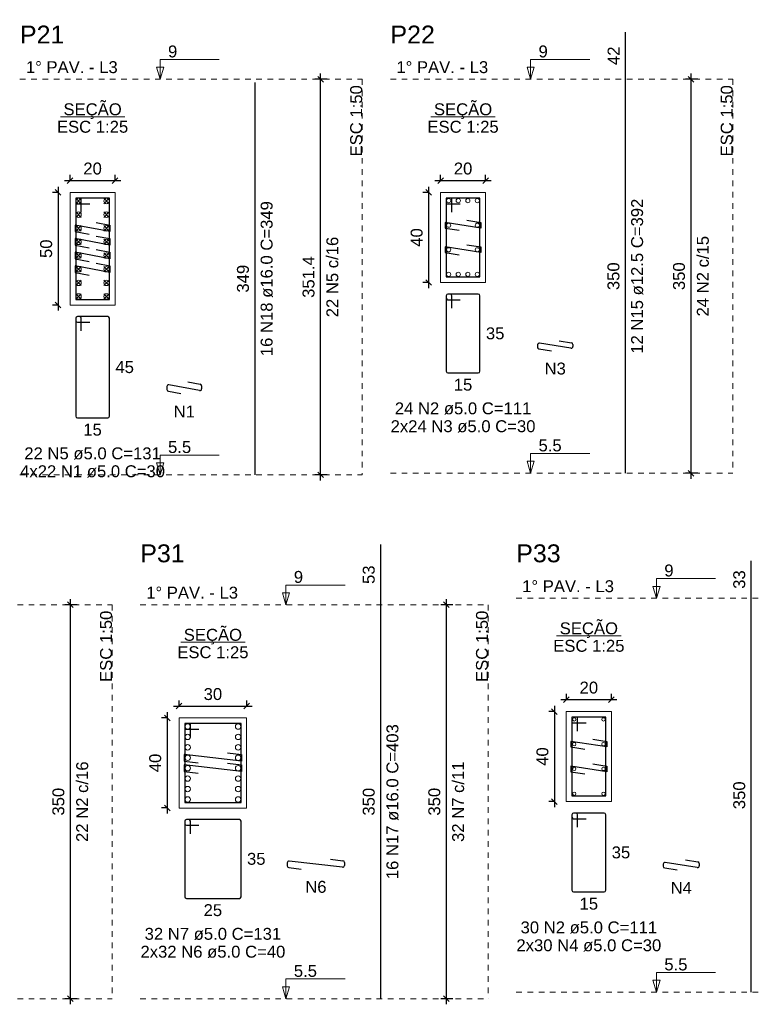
# Model space of a CAD drawing. Header units: millimetres. Extents: x 10 to 1250, y -62 to 528.
# Tile 234 of 256: x 261 to 274, y 229 to 246. Entities that reach past the tile are written whole.
import ezdxf

# ---------------------------------------------------------------- set-up
doc = ezdxf.new("R2010")
doc.units = ezdxf.units.MM
doc.header["$LTSCALE"] = 0.05
doc.linetypes.add('DOT', pattern=[6.35, 0, -6.35])
for name, color, linetype, lineweight in [('Descrição da armadura', 7, 'Continuous', 5), ('DT-Barras na forma', 2, 'Continuous', 30), ('DT-Barras no corte', 5, 'Continuous', 5), ('DT-Barras rebatidas', 2, 'Continuous', 30), ('DT-Cotas', 9, 'Continuous', 5), ('DT-Forma', 5, 'Continuous', 5), ('DT-Pontilhado', 9, 'DOT', 5), ('DT-Textos', 7, 'Continuous', 5), ('DT-Título', 3, 'Continuous', 20), ('Textos armaduras', 7, 'Continuous', 5)]:
    doc.layers.add(name, color=color, linetype=linetype, lineweight=lineweight)
doc.styles.add('Arial', font='arial.ttf')
doc.styles.get("Standard").update_dxf_attribs({"font": 'arial.ttf'})
doc.dimstyles.new('UM_25.000000', dxfattribs={"dimtxt": 0.18, "dimasz": 0.1, "dimexe": 0.1, "dimexo": 0.2, "dimgap": 0, "dimtad": 1, "dimtih": 1, "dimtoh": 1, "dimdec": 1, "dimlfac": 25, "dimzin": 0, "dimdsep": 46, "dimtxsty": 'Standard', "dimcen": 0.09, "dimdle": 0.1, "dimadec": 1, "dimazin": 2, "dimtfac": 1, "dimtdec": 4, "dimtofl": 0, "dimtmove": 0, "dimatfit": 3, "dimfxl": 1, "dimtolj": 1, "dimarcsym": 0})
doc.dimstyles.new('UM_50.000000', dxfattribs={"dimtxt": 0.18, "dimasz": 0.1, "dimexe": 0.1, "dimexo": 0.2, "dimgap": 0.1, "dimtad": 1, "dimdec": 1, "dimlfac": 50, "dimzin": 0, "dimdsep": 46, "dimtxsty": 'Standard', "dimblk": 'OBLIQUE', "dimcen": 0.09, "dimdle": 0.1, "dimadec": 1, "dimazin": 2, "dimtfac": 1, "dimtdec": 1, "dimtofl": 0, "dimtmove": 0, "dimatfit": 3, "dimldrblk": 'OBLIQUE', "dimfxl": 1, "dimtolj": 1, "dimarcsym": 1})

# ---------------------------------------------------------------- blocks, each defined once
blk = doc.blocks.new('_Oblique')
at = {"color": 0, "linetype": 'ByBlock', "lineweight": -2}
blk.add_line((-0.5, -0.5), (0.5, 0.5), dxfattribs=at)
blk = doc.blocks.new('*D2345')
at = {"layer": 'Defpoints', "color": 0, "transparency": 16777216}
for p in [(262.024, 243.14), (261.812, 241.14), (262.024, 241.14)]:
    blk.add_point(p, dxfattribs=at)
at = {"layer": 'DT-Cotas', "color": 0, "lineweight": -2, "transparency": 16777216}
for p, q in [((261.812, 243.24), (261.812, 241.04)), ((261.824, 243.14), (261.712, 243.14)), ((261.824, 241.14), (261.712, 241.14))]:
    blk.add_line(p, q, dxfattribs=at)
at = {"layer": 'DT-Cotas', "color": 0, "lineweight": -2, "transparency": 16777216, "xscale": 0.1, "yscale": 0.1, "zscale": 0.1}
for p, rotation in [((261.812, 243.14), 90), ((261.812, 241.14), 270)]:
    blk.add_blockref('_Oblique', p, dxfattribs=dict(at, rotation=rotation))
at = {"layer": 'DT-Cotas', "transparency": 16777216, "insert": (261.6, 242.14), "char_height": 0.2118, "attachment_point": 5, "rotation": 90, "style": 'Arial'}
blk.add_mtext('\\A1;50', dxfattribs=at)
blk = doc.blocks.new('*D2346')
at = {"layer": 'Defpoints', "color": 0, "transparency": 16777216}
for p in [(262.824, 243.352), (262.024, 243.14), (262.824, 243.14)]:
    blk.add_point(p, dxfattribs=at)
at = {"layer": 'DT-Cotas', "color": 0, "lineweight": -2, "transparency": 16777216}
for p, q in [((262.024, 243.34), (262.024, 243.452)), ((262.824, 243.34), (262.824, 243.452)), ((261.924, 243.352), (262.924, 243.352))]:
    blk.add_line(p, q, dxfattribs=at)
at = {"layer": 'DT-Cotas', "color": 0, "lineweight": -2, "transparency": 16777216, "xscale": 0.1, "yscale": 0.1, "zscale": 0.1, "rotation": 180}
blk.add_blockref('_Oblique', (262.024, 243.352), dxfattribs=at)
at = {"layer": 'DT-Cotas', "color": 0, "lineweight": -2, "transparency": 16777216, "xscale": 0.1, "yscale": 0.1, "zscale": 0.1}
blk.add_blockref('_Oblique', (262.824, 243.352), dxfattribs=at)
at = {"layer": 'DT-Cotas', "transparency": 16777216, "insert": (262.424, 243.564), "char_height": 0.2118, "attachment_point": 5, "rotation": 0.0057, "style": 'Arial'}
blk.add_mtext('\\A1;20', dxfattribs=at)
blk = doc.blocks.new('*D2355')
at = {"layer": 'Defpoints', "color": 0, "transparency": 16777216}
for p in [(266.475, 245.152), (266.793, 245.152), (266.793, 238.123)]:
    blk.add_point(p, dxfattribs=at)
at = {"layer": 'DT-Cotas', "color": 0, "lineweight": -2, "transparency": 16777216}
for p, q in [((266.593, 245.152), (266.375, 245.152)), ((266.475, 238.023), (266.475, 245.252)), ((266.593, 238.123), (266.375, 238.123))]:
    blk.add_line(p, q, dxfattribs=at)
at = {"layer": 'DT-Cotas', "color": 0, "lineweight": -2, "transparency": 16777216, "xscale": 0.1, "yscale": 0.1, "zscale": 0.1}
for p, rotation in [((266.475, 245.152), 90), ((266.475, 238.123), 270)]:
    blk.add_blockref('_Oblique', p, dxfattribs=dict(at, rotation=rotation))
blk = doc.blocks.new('*D2356')
at = {"layer": 'Defpoints', "color": 0, "transparency": 16777216}
for p in [(266.475, 245.152), (266.793, 245.152), (266.793, 238.123)]:
    blk.add_point(p, dxfattribs=at)
at = {"layer": 'DT-Cotas', "color": 0, "lineweight": -2, "transparency": 16777216}
for p, q in [((266.593, 245.152), (266.375, 245.152)), ((266.475, 238.023), (266.475, 245.252)), ((266.593, 238.123), (266.375, 238.123))]:
    blk.add_line(p, q, dxfattribs=at)
at = {"layer": 'DT-Cotas', "color": 0, "lineweight": -2, "transparency": 16777216, "xscale": 0.1, "yscale": 0.1, "zscale": 0.1}
for p, rotation in [((266.475, 245.152), 90), ((266.475, 238.123), 270)]:
    blk.add_blockref('_Oblique', p, dxfattribs=dict(at, rotation=rotation))
blk = doc.blocks.new('*D2357')
at = {"layer": 'Defpoints', "color": 0, "transparency": 16777216}
for p in [(268.607, 243.14), (268.395, 241.54), (268.607, 241.54)]:
    blk.add_point(p, dxfattribs=at)
at = {"layer": 'DT-Cotas', "color": 0, "lineweight": -2, "transparency": 16777216}
for p, q in [((268.395, 243.24), (268.395, 241.44)), ((268.407, 243.14), (268.295, 243.14)), ((268.407, 241.54), (268.295, 241.54))]:
    blk.add_line(p, q, dxfattribs=at)
at = {"layer": 'DT-Cotas', "color": 0, "lineweight": -2, "transparency": 16777216, "xscale": 0.1, "yscale": 0.1, "zscale": 0.1}
for p, rotation in [((268.395, 243.14), 90), ((268.395, 241.54), 270)]:
    blk.add_blockref('_Oblique', p, dxfattribs=dict(at, rotation=rotation))
at = {"layer": 'DT-Cotas', "transparency": 16777216, "insert": (268.183, 242.34), "char_height": 0.2118, "attachment_point": 5, "rotation": 90, "style": 'Arial'}
blk.add_mtext('\\A1;40', dxfattribs=at)
blk = doc.blocks.new('*D2358')
at = {"layer": 'Defpoints', "color": 0, "transparency": 16777216}
for p in [(269.407, 243.352), (268.607, 243.14), (269.407, 243.14)]:
    blk.add_point(p, dxfattribs=at)
at = {"layer": 'DT-Cotas', "color": 0, "lineweight": -2, "transparency": 16777216}
for p, q in [((268.607, 243.34), (268.607, 243.452)), ((269.407, 243.34), (269.407, 243.452)), ((268.507, 243.352), (269.507, 243.352))]:
    blk.add_line(p, q, dxfattribs=at)
at = {"layer": 'DT-Cotas', "color": 0, "lineweight": -2, "transparency": 16777216, "xscale": 0.1, "yscale": 0.1, "zscale": 0.1, "rotation": 180}
blk.add_blockref('_Oblique', (268.607, 243.352), dxfattribs=at)
at = {"layer": 'DT-Cotas', "color": 0, "lineweight": -2, "transparency": 16777216, "xscale": 0.1, "yscale": 0.1, "zscale": 0.1}
blk.add_blockref('_Oblique', (269.407, 243.352), dxfattribs=at)
at = {"layer": 'DT-Cotas', "transparency": 16777216, "insert": (269.007, 243.564), "char_height": 0.2118, "attachment_point": 5, "rotation": 0.0057, "style": 'Arial'}
blk.add_mtext('\\A1;20', dxfattribs=at)
blk = doc.blocks.new('*D2359')
at = {"layer": 'Defpoints', "color": 0, "transparency": 16777216}
for p in [(273.058, 245.152), (273.376, 245.152), (273.376, 238.152)]:
    blk.add_point(p, dxfattribs=at)
at = {"layer": 'DT-Cotas', "color": 0, "lineweight": -2, "transparency": 16777216}
for p, q in [((273.176, 245.152), (272.958, 245.152)), ((273.058, 238.052), (273.058, 245.252)), ((273.176, 238.152), (272.958, 238.152))]:
    blk.add_line(p, q, dxfattribs=at)
at = {"layer": 'DT-Cotas', "color": 0, "lineweight": -2, "transparency": 16777216, "xscale": 0.1, "yscale": 0.1, "zscale": 0.1}
for p, rotation in [((273.058, 245.152), 90), ((273.058, 238.152), 270)]:
    blk.add_blockref('_Oblique', p, dxfattribs=dict(at, rotation=rotation))
blk = doc.blocks.new('*D2360')
at = {"layer": 'Defpoints', "color": 0, "transparency": 16777216}
for p in [(273.058, 245.152), (273.376, 245.152), (273.376, 238.152)]:
    blk.add_point(p, dxfattribs=at)
at = {"layer": 'DT-Cotas', "color": 0, "lineweight": -2, "transparency": 16777216}
for p, q in [((273.176, 245.152), (272.958, 245.152)), ((273.058, 238.052), (273.058, 245.252)), ((273.176, 238.152), (272.958, 238.152))]:
    blk.add_line(p, q, dxfattribs=at)
at = {"layer": 'DT-Cotas', "color": 0, "lineweight": -2, "transparency": 16777216, "xscale": 0.1, "yscale": 0.1, "zscale": 0.1}
for p, rotation in [((273.058, 245.152), 90), ((273.058, 238.152), 270)]:
    blk.add_blockref('_Oblique', p, dxfattribs=dict(at, rotation=rotation))
blk = doc.blocks.new('*D2389')
at = {"layer": 'Defpoints', "color": 0, "transparency": 16777216}
for p in [(262.03, 235.815), (262.348, 235.815), (262.348, 228.815)]:
    blk.add_point(p, dxfattribs=at)
at = {"layer": 'DT-Cotas', "color": 0, "lineweight": -2, "transparency": 16777216}
for p, q in [((262.03, 228.715), (262.03, 235.915)), ((262.148, 235.815), (261.93, 235.815)), ((262.148, 228.815), (261.93, 228.815))]:
    blk.add_line(p, q, dxfattribs=at)
at = {"layer": 'DT-Cotas', "color": 0, "lineweight": -2, "transparency": 16777216, "xscale": 0.1, "yscale": 0.1, "zscale": 0.1}
for p, rotation in [((262.03, 235.815), 90), ((262.03, 228.815), 270)]:
    blk.add_blockref('_Oblique', p, dxfattribs=dict(at, rotation=rotation))
blk = doc.blocks.new('*D2390')
at = {"layer": 'Defpoints', "color": 0, "transparency": 16777216}
for p in [(263.962, 233.803), (263.75, 232.203), (263.962, 232.203)]:
    blk.add_point(p, dxfattribs=at)
at = {"layer": 'DT-Cotas', "color": 0, "lineweight": -2, "transparency": 16777216}
for p, q in [((263.762, 233.803), (263.65, 233.803)), ((263.75, 233.903), (263.75, 232.103)), ((263.762, 232.203), (263.65, 232.203))]:
    blk.add_line(p, q, dxfattribs=at)
at = {"layer": 'DT-Cotas', "color": 0, "lineweight": -2, "transparency": 16777216, "xscale": 0.1, "yscale": 0.1, "zscale": 0.1}
for p, rotation in [((263.75, 233.803), 90), ((263.75, 232.203), 270)]:
    blk.add_blockref('_Oblique', p, dxfattribs=dict(at, rotation=rotation))
at = {"layer": 'DT-Cotas', "transparency": 16777216, "insert": (263.538, 233.003), "char_height": 0.2118, "attachment_point": 5, "rotation": 90, "style": 'Arial'}
blk.add_mtext('\\A1;40', dxfattribs=at)
blk = doc.blocks.new('*D2391')
at = {"layer": 'Defpoints', "color": 0, "transparency": 16777216}
for p in [(265.162, 234.015), (263.962, 233.803), (265.162, 233.803)]:
    blk.add_point(p, dxfattribs=at)
at = {"layer": 'DT-Cotas', "color": 0, "lineweight": -2, "transparency": 16777216}
for p, q in [((263.962, 234.003), (263.962, 234.115)), ((265.162, 234.003), (265.162, 234.115)), ((263.862, 234.015), (265.262, 234.015))]:
    blk.add_line(p, q, dxfattribs=at)
at = {"layer": 'DT-Cotas', "color": 0, "lineweight": -2, "transparency": 16777216, "xscale": 0.1, "yscale": 0.1, "zscale": 0.1, "rotation": 180}
blk.add_blockref('_Oblique', (263.962, 234.015), dxfattribs=at)
at = {"layer": 'DT-Cotas', "color": 0, "lineweight": -2, "transparency": 16777216, "xscale": 0.1, "yscale": 0.1, "zscale": 0.1}
blk.add_blockref('_Oblique', (265.162, 234.015), dxfattribs=at)
at = {"layer": 'DT-Cotas', "transparency": 16777216, "insert": (264.562, 234.226), "char_height": 0.2118, "attachment_point": 5, "rotation": 0.0057, "style": 'Arial'}
blk.add_mtext('\\A1;30', dxfattribs=at)
blk = doc.blocks.new('*D2392')
at = {"layer": 'Defpoints', "color": 0, "transparency": 16777216}
for p in [(268.71, 235.815), (269.028, 235.815), (269.028, 228.815)]:
    blk.add_point(p, dxfattribs=at)
at = {"layer": 'DT-Cotas', "color": 0, "lineweight": -2, "transparency": 16777216}
for p, q in [((268.71, 228.715), (268.71, 235.915)), ((268.828, 235.815), (268.61, 235.815)), ((268.828, 228.815), (268.61, 228.815))]:
    blk.add_line(p, q, dxfattribs=at)
at = {"layer": 'DT-Cotas', "color": 0, "lineweight": -2, "transparency": 16777216, "xscale": 0.1, "yscale": 0.1, "zscale": 0.1}
for p, rotation in [((268.71, 235.815), 90), ((268.71, 228.815), 270)]:
    blk.add_blockref('_Oblique', p, dxfattribs=dict(at, rotation=rotation))
blk = doc.blocks.new('*D2393')
at = {"layer": 'Defpoints', "color": 0, "transparency": 16777216}
for p in [(268.71, 235.815), (269.028, 235.815), (269.028, 228.815)]:
    blk.add_point(p, dxfattribs=at)
at = {"layer": 'DT-Cotas', "color": 0, "lineweight": -2, "transparency": 16777216}
for p, q in [((268.71, 228.715), (268.71, 235.915)), ((268.828, 235.815), (268.61, 235.815)), ((268.828, 228.815), (268.61, 228.815))]:
    blk.add_line(p, q, dxfattribs=at)
at = {"layer": 'DT-Cotas', "color": 0, "lineweight": -2, "transparency": 16777216, "xscale": 0.1, "yscale": 0.1, "zscale": 0.1}
for p, rotation in [((268.71, 235.815), 90), ((268.71, 228.815), 270)]:
    blk.add_blockref('_Oblique', p, dxfattribs=dict(at, rotation=rotation))
blk = doc.blocks.new('*D2394')
at = {"layer": 'Defpoints', "color": 0, "transparency": 16777216}
for p in [(270.842, 233.917), (270.63, 232.317), (270.842, 232.317)]:
    blk.add_point(p, dxfattribs=at)
at = {"layer": 'DT-Cotas', "color": 0, "lineweight": -2, "transparency": 16777216}
for p, q in [((270.642, 233.917), (270.53, 233.917)), ((270.63, 234.017), (270.63, 232.217)), ((270.642, 232.317), (270.53, 232.317))]:
    blk.add_line(p, q, dxfattribs=at)
at = {"layer": 'DT-Cotas', "color": 0, "lineweight": -2, "transparency": 16777216, "xscale": 0.1, "yscale": 0.1, "zscale": 0.1}
for p, rotation in [((270.63, 233.917), 90), ((270.63, 232.317), 270)]:
    blk.add_blockref('_Oblique', p, dxfattribs=dict(at, rotation=rotation))
at = {"layer": 'DT-Cotas', "transparency": 16777216, "insert": (270.418, 233.117), "char_height": 0.2118, "attachment_point": 5, "rotation": 90, "style": 'Arial'}
blk.add_mtext('\\A1;40', dxfattribs=at)
blk = doc.blocks.new('*D2395')
at = {"layer": 'Defpoints', "color": 0, "transparency": 16777216}
for p in [(271.642, 234.129), (270.842, 233.917), (271.642, 233.917)]:
    blk.add_point(p, dxfattribs=at)
at = {"layer": 'DT-Cotas', "color": 0, "lineweight": -2, "transparency": 16777216}
for p, q in [((270.742, 234.129), (271.742, 234.129)), ((270.842, 234.117), (270.842, 234.229)), ((271.642, 234.117), (271.642, 234.229))]:
    blk.add_line(p, q, dxfattribs=at)
at = {"layer": 'DT-Cotas', "color": 0, "lineweight": -2, "transparency": 16777216, "xscale": 0.1, "yscale": 0.1, "zscale": 0.1, "rotation": 180}
blk.add_blockref('_Oblique', (270.842, 234.129), dxfattribs=at)
at = {"layer": 'DT-Cotas', "color": 0, "lineweight": -2, "transparency": 16777216, "xscale": 0.1, "yscale": 0.1, "zscale": 0.1}
blk.add_blockref('_Oblique', (271.642, 234.129), dxfattribs=at)
at = {"layer": 'DT-Cotas', "transparency": 16777216, "insert": (271.242, 234.341), "char_height": 0.2118, "attachment_point": 5, "rotation": 0.0057, "style": 'Arial'}
blk.add_mtext('\\A1;20', dxfattribs=at)

msp = doc.modelspace()

# ---------------------------------------------------------------- linework, layer by layer
at = {"layer": 'DT-Barras na forma'}
for points in [[(262.2238, 242.7899), (262.2238, 243.0399), (262.1238, 243.0399), (262.1238, 241.2399), (262.7238, 241.2399), (262.7238, 243.0399), (262.1238, 243.0399), (262.1238, 242.9399), (262.3738, 242.9399)], [(268.8069, 242.7899), (268.8069, 243.0399), (268.7069, 243.0399), (268.7069, 241.6399), (269.3069, 241.6399), (269.3069, 243.0399), (268.7069, 243.0399), (268.7069, 242.9399), (268.9569, 242.9399)], [(262.4861, 242.6083), (262.7318, 242.5618), (262.7318, 242.445), (262.1158, 242.5618), (262.1158, 242.445), (262.3614, 242.3984)], [(269.0749, 242.6475), (269.3219, 242.6083), (269.3219, 242.5083), (268.6919, 242.6083), (268.6919, 242.5083), (268.9388, 242.4691)], [(262.4861, 242.3661), (262.7318, 242.3195), (262.7318, 242.2027), (262.1158, 242.3195), (262.1158, 242.2027), (262.3614, 242.1561)], [(269.0749, 242.2108), (269.3219, 242.1716), (269.3219, 242.0716), (268.6919, 242.1716), (268.6919, 242.0716), (268.9388, 242.0324)], [(262.4861, 242.1238), (262.7318, 242.0772), (262.7318, 241.9604), (262.1158, 242.0772), (262.1158, 241.9604), (262.3614, 241.9138)], [(262.4861, 241.8815), (262.7318, 241.8349), (262.7318, 241.7181), (262.1158, 241.8349), (262.1158, 241.7181), (262.3614, 241.6715)], [(271.0419, 233.5671), (271.0419, 233.8171), (270.9419, 233.8171), (270.9419, 232.4171), (271.5419, 232.4171), (271.5419, 233.8171), (270.9419, 233.8171), (270.9419, 233.7171), (271.1919, 233.7171)], [(264.1619, 233.4528), (264.1619, 233.7028), (264.0619, 233.7028), (264.0619, 232.3028), (265.0619, 232.3028), (265.0619, 233.7028), (264.0619, 233.7028), (264.0619, 233.6028), (264.3119, 233.6028)], [(271.3149, 233.4257), (271.5619, 233.3871), (271.5619, 233.2871), (270.9219, 233.3871), (270.9219, 233.2871), (271.1689, 233.2485)], [(264.8215, 233.1823), (265.0699, 233.1537), (265.0699, 233.0369), (264.0539, 233.1537), (264.0539, 233.0369), (264.3022, 233.0084)], [(264.8215, 232.9971), (265.0699, 232.9686), (265.0699, 232.8518), (264.0539, 232.9686), (264.0539, 232.8518), (264.3022, 232.8232)], [(271.3149, 232.9857), (271.5619, 232.9471), (271.5619, 232.8471), (270.9219, 232.9471), (270.9219, 232.8471), (271.1689, 232.8085)]]:
    msp.add_lwpolyline(points, dxfattribs=at)
at = {"layer": 'DT-Barras no corte'}
for p, q in [((262.1278, 242.9399), (262.2238, 243.0359)), ((262.1278, 243.0359), (262.2238, 242.9399)), ((262.6238, 242.9399), (262.7198, 243.0359)), ((262.6238, 243.0359), (262.7198, 242.9399)), ((262.1278, 242.6977), (262.2238, 242.7937)), ((262.1278, 242.7937), (262.2238, 242.6977)), ((262.6238, 242.6977), (262.7198, 242.7937)), ((262.6238, 242.7937), (262.7198, 242.6977)), ((262.1278, 242.4554), (262.2238, 242.5514)), ((262.1278, 242.5514), (262.2238, 242.4554)), ((262.6238, 242.4554), (262.7198, 242.5514)), ((262.6238, 242.5514), (262.7198, 242.4554)), ((262.1278, 242.2131), (262.2238, 242.3091)), ((262.1278, 242.3091), (262.2238, 242.2131)), ((262.6238, 242.2131), (262.7198, 242.3091)), ((262.6238, 242.3091), (262.7198, 242.2131)), ((262.1278, 241.9708), (262.2238, 242.0668)), ((262.1278, 242.0668), (262.2238, 241.9708)), ((262.6238, 241.9708), (262.7198, 242.0668)), ((262.6238, 242.0668), (262.7198, 241.9708)), ((262.1278, 241.7285), (262.2238, 241.8245)), ((262.1278, 241.8245), (262.2238, 241.7285)), ((262.6238, 241.7285), (262.7198, 241.8245)), ((262.6238, 241.8245), (262.7198, 241.7285)), ((262.1278, 241.4862), (262.2238, 241.5822)), ((262.1278, 241.5822), (262.2238, 241.4862)), ((262.6238, 241.4862), (262.7198, 241.5822)), ((262.6238, 241.5822), (262.7198, 241.4862)), ((262.1278, 241.2439), (262.2238, 241.3399)), ((262.1278, 241.3399), (262.2238, 241.2439)), ((262.6238, 241.2439), (262.7198, 241.3399)), ((262.6238, 241.3399), (262.7198, 241.2439))]:
    msp.add_line(p, q, dxfattribs=at)
for centre, radius in [((262.1758, 242.9879), 0.048), ((262.6718, 242.9879), 0.048), ((268.7519, 242.9949), 0.0375), ((268.9219, 242.9949), 0.0375), ((269.0919, 242.9949), 0.0375), ((269.2619, 242.9949), 0.0375), ((262.1758, 242.7457), 0.048), ((262.6718, 242.7457), 0.048), ((262.1758, 242.5034), 0.048), ((262.6718, 242.5034), 0.048), ((268.7519, 242.5583), 0.0375), ((269.2619, 242.5583), 0.0375), ((262.1758, 242.2611), 0.048), ((262.6718, 242.2611), 0.048), ((268.7519, 242.1216), 0.0375), ((269.2619, 242.1216), 0.0375), ((262.1758, 242.0188), 0.048), ((262.6718, 242.0188), 0.048), ((262.1758, 241.7765), 0.048), ((262.6718, 241.7765), 0.048), ((268.7519, 241.6849), 0.0375), ((268.9219, 241.6849), 0.0375), ((269.0919, 241.6849), 0.0375), ((269.2619, 241.6849), 0.0375), ((262.1758, 241.5342), 0.048), ((262.6718, 241.5342), 0.048), ((262.1758, 241.2919), 0.048), ((262.6718, 241.2919), 0.048), ((270.9819, 233.7771), 0.03), ((271.5019, 233.7771), 0.03), ((264.1139, 233.6508), 0.048), ((265.0099, 233.6508), 0.048), ((264.1139, 233.4656), 0.048), ((265.0099, 233.4656), 0.048), ((264.1139, 233.2805), 0.048), ((265.0099, 233.2805), 0.048), ((270.9819, 233.3371), 0.03), ((271.5019, 233.3371), 0.03), ((264.1139, 233.0953), 0.048), ((265.0099, 233.0953), 0.048), ((264.1139, 232.9102), 0.048), ((265.0099, 232.9102), 0.048), ((270.9819, 232.8971), 0.03), ((271.5019, 232.8971), 0.03), ((264.1139, 232.7251), 0.048), ((265.0099, 232.7251), 0.048), ((264.1139, 232.5399), 0.048), ((265.0099, 232.5399), 0.048), ((264.1139, 232.3548), 0.048), ((265.0099, 232.3548), 0.048), ((270.9819, 232.4571), 0.03), ((271.5019, 232.4571), 0.03)]:
    msp.add_circle(centre, radius, dxfattribs=at)
at = {"layer": 'DT-Barras rebatidas'}
for p, q in [((271.8934, 245.152), (271.8934, 245.986)), ((271.8934, 238.152), (271.8934, 245.152)), ((265.3103, 238.123), (265.3103, 245.094)), ((268.7069, 241.304), (268.7069, 239.964)), ((268.7069, 241.304), (268.7069, 241.264)), ((268.7769, 241.334), (268.7369, 241.334)), ((269.2769, 241.334), (268.7369, 241.334)), ((268.8069, 241.084), (268.8069, 241.304)), ((269.3069, 239.964), (269.3069, 241.304)), ((268.7369, 241.234), (268.9569, 241.234)), ((262.1938, 240.934), (262.1538, 240.934)), ((262.6938, 240.934), (262.1538, 240.934)), ((262.1238, 240.904), (262.1238, 239.164)), ((262.1238, 240.904), (262.1238, 240.864)), ((262.1538, 240.834), (262.3738, 240.834)), ((262.2238, 240.684), (262.2238, 240.904)), ((262.7238, 239.164), (262.7238, 240.904)), ((270.3289, 240.4306), (270.3289, 240.3913)), ((270.9242, 240.3712), (270.3636, 240.4602)), ((270.712, 240.5049), (270.9336, 240.4697)), ((270.9589, 240.4401), (270.9589, 240.4009)), ((270.3542, 240.3617), (270.5758, 240.3265)), ((268.7369, 239.934), (269.2769, 239.934)), ((263.7458, 239.6928), (263.7458, 239.6371)), ((264.3263, 239.619), (263.7814, 239.7223)), ((264.1162, 239.7756), (264.3374, 239.7336)), ((264.3618, 239.7042), (264.3618, 239.6484)), ((263.7703, 239.6076), (263.9915, 239.5656)), ((262.1538, 239.134), (262.6938, 239.134)), ((267.5453, 235.8149), (267.5453, 236.8823)), ((274.1284, 235.9292), (274.1284, 236.5963)), ((274.1284, 228.9292), (274.1284, 235.9292)), ((267.5453, 228.8149), (267.5453, 235.8149)), ((264.1319, 231.9969), (264.0919, 231.9969)), ((265.0319, 231.9969), (264.0919, 231.9969)), ((270.9419, 232.0812), (270.9419, 230.7412)), ((270.9419, 232.0812), (270.9419, 232.0412)), ((271.0119, 232.1112), (270.9719, 232.1112)), ((271.5119, 232.1112), (270.9719, 232.1112)), ((270.9719, 232.0112), (271.1919, 232.0112)), ((271.0419, 231.8612), (271.0419, 232.0812)), ((271.5419, 230.7412), (271.5419, 232.0812)), ((264.0619, 231.9669), (264.0619, 230.6269)), ((264.0619, 231.9669), (264.0619, 231.9269)), ((264.0919, 231.8969), (264.3119, 231.8969)), ((264.1619, 231.7469), (264.1619, 231.9669)), ((265.0619, 230.6269), (265.0619, 231.9669)), ((266.6516, 231.2912), (266.8734, 231.2657)), ((265.8839, 231.229), (265.8839, 231.1726)), ((265.9105, 231.1428), (266.1323, 231.1173)), ((266.8665, 231.1497), (265.9174, 231.2589)), ((266.8999, 231.2359), (266.8999, 231.1795)), ((272.5639, 231.2061), (272.5639, 231.1669)), ((272.5893, 231.1372), (272.811, 231.1026)), ((273.1693, 231.1466), (272.5986, 231.2358)), ((272.9569, 231.2798), (273.1786, 231.2452)), ((273.2039, 231.2155), (273.2039, 231.1763)), ((264.0919, 230.5969), (265.0319, 230.5969)), ((270.9719, 230.7112), (271.5119, 230.7112))]:
    msp.add_line(p, q, dxfattribs=at)
for centre, start, end in [((268.7369, 241.304), 90, 180), ((268.7369, 241.304), 90, 180), ((268.7369, 241.264), 180, 270), ((268.7769, 241.304), 0, 90), ((269.2769, 241.304), 0, 90), ((262.1538, 240.904), 90, 180), ((262.1538, 240.904), 90, 180), ((262.1938, 240.904), 0, 90), ((262.6938, 240.904), 0, 90), ((262.1538, 240.864), 180, 270), ((270.3589, 240.4306), 80.98068, 180), ((270.3589, 240.3913), 180, 260.98068), ((270.9289, 240.4009), 260.98068, 0), ((270.9289, 240.4401), 0, 80.98068), ((268.7369, 239.964), 180, 270), ((269.2769, 239.964), 270, 0), ((263.7758, 239.6928), 79.26358, 180), ((264.3318, 239.7042), 0, 79.26358), ((263.7758, 239.6371), 180, 259.26358), ((264.3318, 239.6484), 259.26358, 0), ((262.1538, 239.164), 180, 270), ((262.6938, 239.164), 270, 0), ((264.0919, 231.9669), 90, 180), ((264.0919, 231.9669), 90, 180), ((264.1319, 231.9669), 0, 90), ((265.0319, 231.9669), 0, 90), ((270.9719, 232.0812), 90, 180), ((270.9719, 232.0812), 90, 180), ((270.9719, 232.0412), 180, 270), ((271.0119, 232.0812), 0, 90), ((271.5119, 232.0812), 0, 90), ((264.0919, 231.9269), 180, 270), ((265.9139, 231.229), 83.44203, 180), ((265.9139, 231.1726), 180, 263.44203), ((266.8699, 231.1795), 263.44203, 0), ((266.8699, 231.2359), 0, 83.44203), ((272.5939, 231.2061), 81.11934, 180), ((272.5939, 231.1669), 180, 261.11934), ((273.1739, 231.1763), 261.11934, 0), ((273.1739, 231.2155), 0, 81.11934), ((264.0919, 230.6269), 180, 270), ((265.0319, 230.6269), 270, 0), ((270.9719, 230.7412), 180, 270), ((271.5119, 230.7412), 270, 0)]:
    msp.add_arc(centre, 0.03, start, end, dxfattribs=at)
at = {"layer": 'DT-Forma'}
for points in [[(262.0238, 241.1399), (262.8238, 241.1399), (262.8238, 243.1399), (262.0238, 243.1399), (262.0238, 241.1399)], [(268.6069, 241.5399), (269.4069, 241.5399), (269.4069, 243.1399), (268.6069, 243.1399), (268.6069, 241.5399)], [(270.8419, 232.3171), (271.6419, 232.3171), (271.6419, 233.9171), (270.8419, 233.9171), (270.8419, 232.3171)], [(263.9619, 232.2028), (265.1619, 232.2028), (265.1619, 233.8028), (263.9619, 233.8028), (263.9619, 232.2028)]]:
    msp.add_lwpolyline(points, close=True, dxfattribs=at)
at = {"layer": 'DT-Pontilhado', "ltscale": 0.2}
for p, q in [((261.1334, 245.152), (267.2165, 245.152)), ((267.2165, 245.152), (267.2165, 238.123)), ((267.7165, 245.152), (273.7996, 245.152)), ((273.7996, 245.152), (273.7996, 238.152)), ((261.1334, 238.123), (267.2165, 238.123)), ((267.7165, 238.152), (273.7996, 238.152)), ((269.9515, 235.9292), (276.0346, 235.9292)), ((256.6884, 235.8149), (262.7715, 235.8149)), ((262.7715, 235.8149), (262.7715, 228.8149)), ((263.2715, 235.8149), (269.4515, 235.8149)), ((269.4515, 235.8149), (269.4515, 228.8149)), ((269.9515, 228.9292), (276.0346, 228.9292)), ((256.6884, 228.8149), (262.7715, 228.8149)), ((263.2715, 228.8149), (269.4515, 228.8149))]:
    msp.add_line(p, q, dxfattribs=at)
at = {"layer": 'DT-Textos'}
for p, q in [((261.8516, 244.4849), (262.996, 244.4849)), ((268.4346, 244.4849), (269.5791, 244.4849)), ((263.9897, 235.1477), (265.1341, 235.1477)), ((270.6697, 235.262), (271.8141, 235.262))]:
    msp.add_line(p, q, dxfattribs=at)
for points in [[(263.6249, 245.152), (263.6885, 245.3638), (263.5614, 245.3638), (263.6249, 245.152), (263.6249, 245.502), (264.6749, 245.502)], [(270.208, 245.152), (270.2715, 245.3638), (270.1445, 245.3638), (270.208, 245.152), (270.208, 245.502), (271.258, 245.502)], [(263.6249, 238.123), (263.6885, 238.3348), (263.5614, 238.3348), (263.6249, 238.123), (263.6249, 238.473), (264.6749, 238.473)], [(270.208, 238.152), (270.2715, 238.3638), (270.1445, 238.3638), (270.208, 238.152), (270.208, 238.502), (271.258, 238.502)], [(272.443, 235.9292), (272.5066, 236.141), (272.3795, 236.141), (272.443, 235.9292), (272.443, 236.2792), (273.493, 236.2792)], [(265.8599, 235.8149), (265.9235, 236.0267), (265.7964, 236.0267), (265.8599, 235.8149), (265.8599, 236.1649), (266.9099, 236.1649)], [(272.443, 228.9292), (272.5066, 229.141), (272.3795, 229.141), (272.443, 228.9292), (272.443, 229.2792), (273.493, 229.2792)], [(265.8599, 228.8149), (265.9235, 229.0267), (265.7964, 229.0267), (265.8599, 228.8149), (265.8599, 229.1649), (266.9099, 229.1649)]]:
    msp.add_lwpolyline(points, dxfattribs=at)

# ---------------------------------------------------------------- texts
at = {"layer": 'Descrição da armadura', "linetype": 'Continuous', "char_height": 0.2118, "attachment_point": 8, "rotation": 90, "line_spacing_factor": 0.798, "style": 'Arial'}
for s, insert, width in [('16 N18 ø16.0 C=349', (265.628, 241.6085), 5.524605), ('12 N15 ø12.5 C=392', (272.2111, 241.652), 5.524605), ('22 N5 c/16', (266.7929, 241.6375), 2.869342), ('24 N2 c/15', (273.376, 241.652), 2.869342), ('16 N17 ø16.0 C=403', (267.863, 232.3149), 5.524605), ('22 N2 c/16', (262.3479, 232.3149), 2.869342), ('32 N7 c/11', (269.0279, 232.3149), 2.869342)]:
    msp.add_mtext(s, dxfattribs=dict(at, insert=insert, width=width))
at = {"layer": 'Descrição da armadura', "linetype": 'Continuous', "char_height": 0.2118, "attachment_point": 8, "line_spacing_factor": 0.798, "style": 'Arial'}
for s, insert, width in [('N3', (270.6439, 239.9029), 0.758398), ('N1', (264.0538, 239.142), 0.758398), ('24 N2 ø5.0 C=111', (269.0069, 239.1927), 4.8647), ('2x24 N3 ø5.0 C=30', (269.0069, 238.875), 5.212313), ('22 N5 ø5.0 C=131', (262.4238, 238.3927), 4.8647), ('4x22 N1 ø5.0 C=30', (262.4238, 238.075), 5.212313), ('N6', (266.3919, 230.6937), 0.758398), ('N4', (272.8839, 230.679), 0.758398), ('30 N2 ø5.0 C=111', (271.2419, 229.9699), 4.8647), ('32 N7 ø5.0 C=131', (264.5619, 229.8556), 4.8647), ('2x30 N4 ø5.0 C=30', (271.2419, 229.6522), 5.212313), ('2x32 N6 ø5.0 C=40', (264.5619, 229.5379), 5.212313)]:
    msp.add_mtext(s, dxfattribs=dict(at, insert=insert, width=width))
at = {"layer": 'DT-Cotas', "linetype": 'Continuous', "char_height": 0.2118, "attachment_point": 8, "rotation": 90, "line_spacing_factor": 0.798, "style": 'Arial'}
for s, insert, width in [('351.4', (266.3693, 241.6375), 1.484642), ('350', (272.9524, 241.652), 0.989858), ('350', (261.9243, 232.3149), 0.989858), ('350', (268.6043, 232.3149), 0.989858)]:
    msp.add_mtext(s, dxfattribs=dict(at, insert=insert, width=width))
at = {"layer": 'DT-Textos', "char_height": 0.2118, "attachment_point": 7, "line_spacing_factor": 0.798, "style": 'Arial'}
for s, insert, width in [('9', (263.7649, 245.537), 0.333211), ('9', (270.348, 245.537), 0.333211), ('5.5', (270.348, 238.537), 0.832882), ('5.5', (263.7649, 238.508), 0.832882), ('9', (272.583, 236.3142), 0.333211), ('9', (265.9999, 236.1999), 0.333211), ('5.5', (272.583, 229.3142), 0.832882), ('5.5', (265.9999, 229.1999), 0.832882)]:
    msp.add_mtext(s, dxfattribs=dict(at, insert=insert, width=width))
at = {"layer": 'DT-Textos', "linetype": 'Continuous', "char_height": 0.2118, "line_spacing_factor": 0.798, "style": 'Arial'}
for s, insert, width, attachment_point in [('1%%d PAV. - L3', (261.2393, 245.2579), 3.282672, 7), ('1%%d PAV. - L3', (267.8224, 245.2579), 3.282672, 7), ('SEÇÃO', (262.424, 244.447), 2.097563, 8), ('SEÇÃO', (269.007, 244.447), 2.097563, 8), ('ESC 1:25', (262.4238, 244.1989), 2.564468, 8), ('ESC 1:25', (269.0069, 244.1989), 2.564468, 8), ('1%%d PAV. - L3', (263.3774, 235.9208), 3.282672, 7), ('1%%d PAV. - L3', (270.0574, 236.0351), 3.282672, 7), ('SEÇÃO', (271.242, 235.2243), 2.097563, 8), ('SEÇÃO', (264.562, 235.1093), 2.097563, 8), ('ESC 1:25', (264.5619, 234.8618), 2.564468, 8), ('ESC 1:25', (271.2419, 234.9761), 2.564468, 8)]:
    msp.add_mtext(s, dxfattribs=dict(at, insert=insert, width=width, attachment_point=attachment_point))
at = {"layer": 'DT-Textos', "linetype": 'Continuous', "char_height": 0.2118, "width": 2.564468, "attachment_point": 9, "rotation": 90, "line_spacing_factor": 0.798, "style": 'Arial'}
for insert in [(267.2165, 245.0461), (273.7996, 245.0461), (262.7715, 235.709), (269.4515, 235.709)]:
    msp.add_mtext('ESC 1:50', dxfattribs=dict(at, insert=insert))
at = {"layer": 'DT-Título', "linetype": 'Continuous', "char_height": 0.3177, "width": 1.421389, "attachment_point": 7, "line_spacing_factor": 0.798, "style": 'Arial'}
for s, insert in [('P21', (261.1334, 245.7874)), ('P22', (267.7165, 245.7874)), ('P31', (263.2715, 236.5646)), ('P33', (269.9515, 236.5646))]:
    msp.add_mtext(s, dxfattribs=dict(at, insert=insert))
at = {"layer": 'Textos armaduras', "linetype": 'Continuous', "char_height": 0.2118, "attachment_point": 7, "rotation": 90, "line_spacing_factor": 0.798, "style": 'Arial'}
for s, insert, width in [('42', (271.7875, 245.404), 0.659905), ('349', (265.2044, 241.3611), 0.989858), ('350', (271.7875, 241.4046), 0.989858), ('53', (267.4394, 236.1836), 0.659905), ('33', (274.0225, 236.0978), 0.659905), ('350', (267.4394, 232.0674), 0.989858), ('350', (274.0225, 232.1817), 0.989858)]:
    msp.add_mtext(s, dxfattribs=dict(at, insert=insert, width=width))
at = {"layer": 'Textos armaduras', "linetype": 'Continuous', "char_height": 0.2118, "width": 0.659905, "attachment_point": 7, "line_spacing_factor": 0.798, "style": 'Arial'}
for s, insert in [('35', (269.4128, 240.5281)), ('45', (262.8297, 239.9281)), ('15', (268.8419, 239.6163)), ('15', (262.2588, 238.8163)), ('35', (265.1678, 231.191)), ('35', (271.6478, 231.3053)), ('15', (271.0769, 230.3935)), ('25', (264.3969, 230.2792))]:
    msp.add_mtext(s, dxfattribs=dict(at, insert=insert))

# ---------------------------------------------------------------- dimensions: what is measured, and where the dimension line sits
at = {"layer": 'DT-Cotas'}
for base, p1, p2, picture, middle in [((266.4752, 245.152), (266.7929, 238.123), (266.7929, 245.152), '*D2355', (266.2634, 241.6375)), ((266.4752, 245.152), (266.7929, 238.123), (266.7929, 245.152), '*D2356', (266.2634, 241.6375)), ((273.0583, 245.152), (273.376, 238.152), (273.376, 245.152), '*D2359', (272.8465, 241.652)), ((273.0583, 245.152), (273.376, 238.152), (273.376, 245.152), '*D2360', (272.8465, 241.652)), ((262.0302, 235.8149), (262.3479, 228.8149), (262.3479, 235.8149), '*D2389', (261.8184, 232.3149)), ((268.7102, 235.8149), (269.0279, 228.8149), (269.0279, 235.8149), '*D2392', (268.4984, 232.3149)), ((268.7102, 235.8149), (269.0279, 228.8149), (269.0279, 235.8149), '*D2393', (268.4984, 232.3149))]:
    dim = msp.add_linear_dim(base=base, p1=p1, p2=p2, angle=90, text=' ', dimstyle='UM_50.000000', override={"dimtxt": 0.2118, "dimasz": 0.1, "dimexe": 0.1, "dimexo": 0.2, "dimtad": 1, "dimtih": 0, "dimtoh": 0, "dimdec": 1, "dimlfac": 50, "dimzin": 8, "dimtxsty": 'Arial', "dimblk": 'Oblique', "dimblk1": 'Oblique', "dimblk2": 'Oblique', "dimsah": 1, "dimdle": 0.1, "dimse1": 0, "dimse2": 0, "dimclrt": 256, "dimadec": 1, "dimazin": 3, "dimtmove": 2, "dimldrblk": 'Oblique'}, dxfattribs=at)
    dim.commit()
    dim.dimension.update_dxf_attribs({"geometry": picture, "text_midpoint": middle, "dimtype": 160, "text_rotation": 90})
for base, p1, p2, picture, middle in [((262.8238, 243.3517), (262.0238, 243.1399), (262.8238, 243.1399), '*D2346', (262.4238, 243.5635)), ((269.4069, 243.3517), (268.6069, 243.1399), (269.4069, 243.1399), '*D2358', (269.0069, 243.5635)), ((271.6419, 234.1289), (270.8419, 233.9171), (271.6419, 233.9171), '*D2395', (271.2419, 234.3407)), ((265.1619, 234.0146), (263.9619, 233.8028), (265.1619, 233.8028), '*D2391', (264.5619, 234.2264))]:
    dim = msp.add_linear_dim(base=base, p1=p1, p2=p2, dimstyle='UM_25.000000', override={"dimtxt": 0.2118, "dimasz": 0.1, "dimexe": 0.1, "dimexo": 0.2, "dimtad": 1, "dimtih": 0, "dimtoh": 0, "dimdec": 1, "dimlfac": 25, "dimzin": 8, "dimtxsty": 'Arial', "dimblk": 'Oblique', "dimblk1": 'Oblique', "dimblk2": 'Oblique', "dimsah": 1, "dimdle": 0.1, "dimse1": 0, "dimse2": 0, "dimclrt": 256, "dimadec": 1, "dimazin": 3, "dimtmove": 2, "dimldrblk": 'Oblique'}, dxfattribs=at)
    dim.commit()
    dim.dimension.update_dxf_attribs({"geometry": picture, "text_midpoint": middle, "dimtype": 160, "text_rotation": 0.00573})
for base, p1, p2, picture, middle in [((261.812, 241.1399), (262.0238, 243.1399), (262.0238, 241.1399), '*D2345', (261.6002, 242.1399)), ((268.3951, 241.5399), (268.6069, 243.1399), (268.6069, 241.5399), '*D2357', (268.1833, 242.3399)), ((270.6301, 232.3171), (270.8419, 233.9171), (270.8419, 232.3171), '*D2394', (270.4183, 233.1171)), ((263.7501, 232.2028), (263.9619, 233.8028), (263.9619, 232.2028), '*D2390', (263.5383, 233.0028))]:
    dim = msp.add_linear_dim(base=base, p1=p1, p2=p2, angle=90, dimstyle='UM_25.000000', override={"dimtxt": 0.2118, "dimasz": 0.1, "dimexe": 0.1, "dimexo": 0.2, "dimtad": 1, "dimtih": 0, "dimtoh": 0, "dimdec": 1, "dimlfac": 25, "dimzin": 8, "dimtxsty": 'Arial', "dimblk": 'Oblique', "dimblk1": 'Oblique', "dimblk2": 'Oblique', "dimsah": 1, "dimdle": 0.1, "dimse1": 0, "dimse2": 0, "dimclrt": 256, "dimadec": 1, "dimazin": 3, "dimtmove": 2, "dimldrblk": 'Oblique'}, dxfattribs=at)
    dim.commit()
    dim.dimension.update_dxf_attribs({"geometry": picture, "text_midpoint": middle, "dimtype": 160, "text_rotation": 90})

doc.saveas('drawing.dxf')
